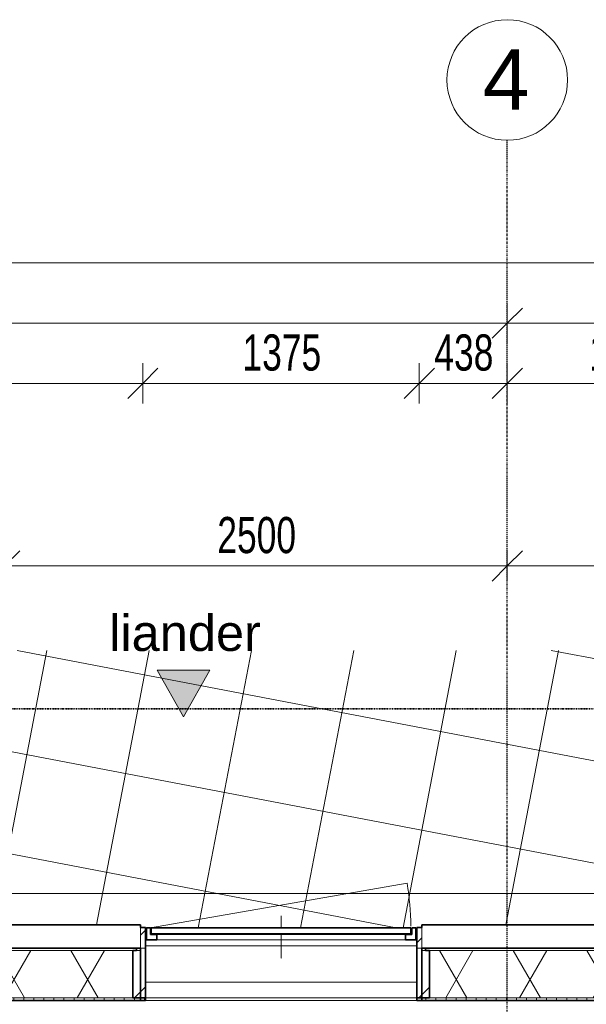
# Model space of a CAD drawing. Header units: millimetres. Extents: x -80560 to 110805, y -11020 to 52719.
# Tile 93 of 152: x 54070 to 56888, y 47820 to 52719. Entities that reach past the tile are written whole.
import ezdxf

# ---------------------------------------------------------------- set-up
doc = ezdxf.new("R2010")
doc.units = ezdxf.units.MM
for name, pattern in [('CENTER2', [20, 8, -4, 4, -4]), ('DASHDOT2', [8, 4, -2, 0, -2]), ('DASHED2-1', [3, 2, -1])]:
    doc.linetypes.add(name, pattern=pattern)
for name, color, linetype, lineweight in [('A-ANNO-DIMS', 211, 'Continuous', 9), ('A-ANNO-DIMS-100', 211, 'Continuous', 9), ('A-ANNO-NOTE', 131, 'Continuous', 18), ('A-ANNO-SYMB', 150, 'Continuous', 9), ('A-DETL-MBND', 5, 'Continuous', 18), ('A-FLOR', 192, 'Continuous', 18), ('A-FLOR-OVHD', 1, 'DASHED2-1', 18), ('A-FLOR-PATT', 8, 'Continuous', 18), ('A-GENM', 13, 'Continuous', 18), ('A-WALL', 113, 'Continuous', 35), ('A-WALL-PATT', 111, 'Continuous', 35), ('I-WALL', 2, 'Continuous', 18), ('S-GRID', 1, 'Continuous', 9), ('S-GRID-IDEN', 1, 'Continuous', 9)]:
    doc.layers.add(name, color=color, linetype=linetype, lineweight=lineweight)
doc.styles.add('Arial', font='arial.ttf', dxfattribs={"height": 180})
doc.styles.add('Arial_5', font='arial.ttf', dxfattribs={"height": 300})
doc.styles.add('Arial_6', font='arial.ttf', dxfattribs={"width": 0.7, "height": 180})
doc.dimstyles.new('n3o_1_8', dxfattribs={"dimscale": 304.8, "dimtxt": 183.646692, "dimasz": 0.492126, "dimexe": 0.246063, "dimexo": 0.0625, "dimgap": 0.032808, "dimtad": 1, "dimdec": 0, "dimdsep": 46, "dimtxsty": 'Arial_6', "dimblk1": 'OBLIQUE', "dimblk2": 'OBLIQUE', "dimsah": 1, "dimcen": 0.09, "dimdle": 0.246063, "dimazin": 0, "dimtfac": 1, "dimtdec": 4, "dimtix": 1, "dimtmove": 0, "dimatfit": 3, "dimfxl": 0.246063, "dimfxlon": 1, "dimtvp": 1, "dimtolj": 1, "dimtzin": 0, "dimarcsym": 2})
doc.dimstyles.new('n3o_1_8_0_decimalen', dxfattribs={"dimscale": 304.8, "dimtxt": 183.646692, "dimasz": 0.492126, "dimexe": 0.328084, "dimexo": 0.0625, "dimgap": 0.032808, "dimtad": 1, "dimdec": 0, "dimdsep": 46, "dimtxsty": 'Arial_6', "dimblk1": 'OBLIQUE', "dimblk2": 'OBLIQUE', "dimsah": 1, "dimcen": 0.09, "dimdle": 0.328084, "dimazin": 0, "dimtfac": 1, "dimtdec": 4, "dimtix": 1, "dimtmove": 0, "dimatfit": 3, "dimfxl": 0.328084, "dimfxlon": 1, "dimtvp": 1, "dimtolj": 1, "dimtzin": 0, "dimarcsym": 2})
doc.dimstyles.new('n3o_1_8_3', dxfattribs={"dimscale": 304.8, "dimtxt": 183.646692, "dimasz": 0.492126, "dimexe": 0.246063, "dimexo": 0.0625, "dimgap": 0.032808, "dimtad": 1, "dimdec": 0, "dimdsep": 46, "dimtxsty": 'Arial_6', "dimblk1": 'OBLIQUE', "dimblk2": 'OBLIQUE', "dimsah": 1, "dimcen": 0.09, "dimdle": 0.246063, "dimazin": 0, "dimtfac": 1, "dimtdec": 4, "dimtix": 1, "dimtmove": 0, "dimatfit": 3, "dimfxl": 0.246063, "dimfxlon": 1, "dimtvp": 1, "dimtolj": 1, "dimtzin": 0, "dimarcsym": 2})
pattern_1 = [(45, (0, 0), (-141.42136, 141.42136), [])]

# ---------------------------------------------------------------- blocks, each defined once
blk = doc.blocks.new('Leonardo College_EHA_1489_R18_CF_situatie_2020_rvt-1-DO_00 begane grond')
at = {"layer": 'A-FLOR-PATT', "lineweight": 9}
h = blk.add_hatch(dxfattribs=at)
h.set_pattern_fill('FP_25', color=43, style=0, pattern_type=2)
h.set_pattern_definition([(169.149, (24084.14, 38525.2), (-94.128, -491.06), []), (259.149, (24084.14, 38525.2), (491.06, -94.128), [])])
h.paths.add_polyline_path([(14151.7, 9821), (14151.7, 34634), (13184, 34634), (13184, 34771), (12951.7, 34771), (12951.7, 48157), (13184, 48157), (13184, 48216), (18550, 48216), (18550, 48157), (19450, 48157), (19450, 48216), (19700, 48216), (19700, 48157), (20600, 48157), (20600, 48216), (21650, 48216), (21650, 48157), (22550, 48157), (22550, 48216), (23000, 48216), (23000, 48157), (24100, 48157), (24100, 48216), (26625, 48216), (26625, 48202), (26650, 48201.5), (26650, 48157), (28000, 48157), (28000, 48202), (28025, 48202), (28025, 48216), (29775, 48216), (29775, 48202), (29800, 48201), (29800, 48157), (29805, 48157), (29805, 48201), (29825, 48201), (29825, 48166.5), (31125, 48166.5), (31125, 48201), (31145, 48201), (31145, 48157), (31150, 48157), (31150, 48202), (31175, 48202), (31175, 48216), (32800, 48216), (32800, 48157), (33630.7, 48157), (33630.7, 49580.6), (7590.2, 49580.6), (7590.2, 9821), (12289, 9821)], flags=0)
h.paths.add_polyline_path([(10632.4, 32055), (10632.4, 32075), (10622.4, 32075), (10622.4, 32055), (10282.4, 32055), (10282.4, 32075), (10272.4, 32075), (10272.4, 32055), (9932.4, 32055), (9932.4, 32075), (9922.4, 32075), (9922.4, 32055), (9582.4, 32055), (9582.4, 32075), (9572.4, 32075), (9572.4, 32055), (9232.4, 32055), (9232.4, 32075), (9222.4, 32075), (9222.4, 32055), (8882.4, 32055), (8882.4, 32075), (8877.4, 32075), (8877.4, 32655), (10977.4, 32655), (10977.4, 32075), (10972.4, 32075), (10972.4, 32055)], flags=0)
h.paths.add_polyline_path([(67959.7, 48157), (67959.7, 49580.6), (48811.5, 49580.6), (48807.2, 48216), (49300, 48216), (49300, 48157), (51100, 48157), (51100, 48216), (54550, 48216), (54550, 48157), (57250, 48157), (57250, 48216), (60400, 48216), (60400, 48157), (62200, 48157), (62200, 48216), (64450, 48216), (64450, 48157), (67499.3, 48157)], flags=0)
h.paths.add_polyline_path([(27719, 48165.9), (27719, 48210.9), (27991, 48210.9), (27991, 48165.9), (27853.6, 48165.9)], flags=0)
h.paths.add_polyline_path([(27266.3, 48165.9), (26659, 48165.9), (26659, 48210.9), (27711, 48210.9), (27711, 48165.9), (27559.9, 48165.9)], flags=0)
h.paths.add_polyline_path([(31120.2, 48171), (29829, 48171), (29829, 48201), (31120.2, 48201)], flags=0)
at = {"layer": 'A-FLOR', "color": 7}
for p, q in [((29800, 48157), (29805, 48157)), ((31145, 48157), (31150, 48157))]:
    blk.add_line(p, q, dxfattribs=at)
blk = doc.blocks.new('deur_inkoop - deur_trafo-33452358-DO_00 begane grond')
at = {"layer": 'A-GENM'}
for p, q in [((0, 93.3), (0, 93.3)), ((0, 91.6), (0, 91.6)), ((0, 91.3), (0, 70.5)), ((0, 70.5), (0, 91.3)), ((0, 90.8), (0, 70.9)), ((0, 70.9), (0, 90.8)), ((0, 89.3), (0, 72.2)), ((0, 72.2), (0, 89.3)), ((0, 86.9), (0, 87.3)), ((0, 87.1), (0, 87.3)), ((0, 86.9), (0, 87.1)), ((0, 77.8), (0, 77.1)), ((0, 77.1), (0, 75.3)), ((0, 76.1), (0, 76)), ((0, 72.5), (0, 76.1)), ((0, 72.9), (0, 76)), ((0, 76), (0, 72.9)), ((0, 75.7), (0, 76)), ((0, 74.3), (0, 75.3)), ((0, 75.2), (0, 74.7)), ((0, 74.3), (0, 73)), ((0, 74), (0, 70.9)), ((0, 67.4), (0, 74)), ((0, 73.4), (0, 72.7)), ((0, 16.9), (0, 73)), ((0, 72.3), (0, 73)), ((0, 72.9), (0, 72.2)), ((0, 72.6), (0, 72.9)), ((0, 71.3), (0, 70.8)), ((0, 70.9), (0, 64.3)), ((0, 69.2), (0, 69.9)), ((0, 69.6), (0, 68.8)), ((0, 64.3), (0, 67.4)), ((0, 60.1), (0, 66.4)), ((0, 56.4), (0, 60.1)), ((0, 56.4), (0, 3.5)), ((-618, 0), (618, 0)), ((0, 17), (0, 15.2)), ((0, 17), (0, 16.4)), ((0, 17), (0, 14.7)), ((0, 13), (0, 17)), ((0, 16.8), (0, 15.7)), ((0, 16.5), (0, 15.4)), ((0, 15.4), (0, 16.4)), ((0, 16.4), (0, 14.7)), ((0, 14.1), (0, 15.4)), ((0, 15.2), (0, 15)), ((0, 15), (0, 14.2)), ((0, 14.9), (0, 13.8)), ((0, 14.7), (0, -27)), ((0, 13.8), (0, 14.7)), ((0, 14.7), (0, 14.5)), ((0, 13.3), (0, 14.4)), ((0, 14.1), (0, 14.3)), ((0, 14.2), (0, 13.6)), ((0, 13), (0, 14.1)), ((0, 11.9), (0, 13.8)), ((0, 13.4), (0, 13.6)), ((0, 13.1), (0, 13)), ((0, -30), (0, 13.1)), ((0, 13), (0, 11.9)), ((0, 13), (0, -26)), ((0, -30), (0, 11.9)), ((0, 11.3), (0, 11.3)), ((0, 10), (0, 10)), ((0, 7.6), (0, 3.5)), ((0, 3.5), (0, 7.6)), ((0, 5.7), (0, 7.2)), ((0, 7.2), (0, 6.3)), ((0, 6.3), (0, 4)), ((0, 3.4), (0, 5.7)), ((0, 4.1), (0, 3.5)), ((0, 3.5), (0, 4.1)), ((0, 4), (0, 2.5)), ((0, 0.1), (0, 3.5)), ((0, 0.1), (0, 3.5)), ((0, 0.1), (0, 3.5)), ((0, 2.1), (0, 3.5)), ((0, 2.5), (0, 3.4)), ((0, 2), (0, 0)), ((0, 0), (0, 2)), ((0, 2), (0, -26)), ((0, -26), (0, 2)), ((0, -1.5), (0, 0.1)), ((618, -25.5), (-618, -25.5)), ((0, 0), (0, -4)), ((0, -4), (0, 0)), ((0, -27.8), (0, -1.5)), ((0, -2), (0, -4)), ((0, -4), (0, -2)), ((0, -26), (0, -2)), ((0, -26), (0, -2)), ((0, -4), (0, -2)), ((0, -2.2), (0, -22.4)), ((0, -3.8), (0, -2.3)), ((0, -3.5), (0, -7.3)), ((0, -8), (0, -4)), ((0, -6), (0, -4)), ((0, -26), (0, -4)), ((0, -26), (0, -4)), ((0, -4), (0, -26)), ((0, -4), (0, -26)), ((0, -5.5), (0, -4)), ((0, -5.9), (0, -5.5)), ((0, -20.7), (0, -5.5)), ((0, -5.9), (0, -7.3)), ((0, -8), (0, -6)), ((0, -7.3), (0, -7.6)), ((0, -8), (0, -26)), ((0, -26), (0, -8)), ((0, -8), (0, -26)), ((0, -8), (0, -26)), ((0, -8), (0, -25.2)), ((0, -25.2), (0, -8)), ((0, -8.5), (0, -8.5)), ((0, -8.7), (0, -16.6)), ((0, -11.8), (0, -13.5)), ((0, -22.4), (0, -23)), ((0, -23), (0, -22.4)), ((0, -22.4), (0, -23)), ((0, -23), (0, -22.4)), ((0, -24.5), (0, -22.7)), ((0, -23.8), (0, -23)), ((0, -26.4), (0, -23)), ((0, -26.4), (0, -23)), ((0, -23), (0, -26.4)), ((0, -26.4), (0, -23)), ((0, -23), (0, -26.4)), ((0, -26.4), (0, -23)), ((0, -26.4), (0, -23)), ((0, -26.4), (0, -23)), ((0, -24), (0, -23.8)), ((0, -24), (0, -24.3)), ((0, -24.6), (0, -24.3)), ((0, -24.4), (0, -25)), ((0, -25), (0, -24.4)), ((0, -25), (0, -24.5)), ((0, -24.6), (0, -24.5)), ((0, -25.2), (0, -24.6)), ((0, -25.5), (0, -25)), ((0, -25), (0, -26.2)), ((0, -28.4), (0, -25)), ((0, -28.4), (0, -25)), ((0, -25), (0, -28.4)), ((0, -28.4), (0, -25)), ((0, -25.5), (0, -25.2)), ((0, -25.5), (0, -25.7)), ((0, -25.7), (0, -25.5)), ((0, -25.7), (0, -27.2)), ((0, -27.2), (0, -25.7)), ((0, -26), (0, -28)), ((0, -26), (0, -28)), ((0, -28), (0, -26)), ((0, -30), (0, -26)), ((0, -26), (0, -30)), ((0, -26), (0, -30)), ((0, -28), (0, -26)), ((0, -26), (0, -28)), ((0, -26), (0, -28)), ((0, -26), (0, -30)), ((0, -30), (0, -26)), ((0, -26), (0, -30)), ((0, -26), (0, -28)), ((0, -26), (0, -30)), ((0, -26.2), (0, -26.3)), ((0, -26.3), (0, -26.2)), ((0, -26.3), (0, -26.4)), ((0, -26.8), (0, -26.4)), ((0, -26.4), (0, -26.7)), ((0, -26.4), (0, -28)), ((0, -28), (0, -26.4)), ((0, -26.4), (0, -28)), ((0, -28), (0, -26.4)), ((0, -26.8), (0, -26.7)), ((0, -26.7), (0, -26.8)), ((0, -26.7), (0, -28.3)), ((0, -28), (0, -26.8)), ((0, -28.3), (0, -26.8)), ((0, -28), (0, -26.9)), ((0, -26.9), (0, -28)), ((0, -28), (0, -26.9)), ((0, -26.9), (0, -28)), ((0, -28), (0, -26.9)), ((0, -26.9), (0, -28)), ((0, -28), (0, -26.9)), ((0, -26.9), (0, -28)), ((0, -28), (0, -26.9)), ((0, -26.9), (0, -28)), ((0, -27.2), (0, -27.6)), ((0, -27.6), (0, -27.2)), ((0, -29.5), (0, -27.6)), ((0, -27.6), (0, -29.5)), ((0, -30), (0, -27.7)), ((0, -28), (0, -30)), ((0, -30), (0, -28)), ((0, -30), (0, -28)), ((0, -30), (0, -28)), ((0, -28), (0, -30)), ((0, -30), (0, -28.2)), ((0, -28.4), (0, -30)), ((0, -30), (0, -28.4)), ((650, -60), (-626.3, -282.2)), ((0, -60), (0, -95.5)), ((0, -95.5), (0, -60)), ((0, -95.5), (0, -60)), ((0, -75), (0, -60)), ((0, -66.7), (0, -60)), ((0, -65.8), (0, -60)), ((0, -67.2), (0, -66.7)), ((0, -67.2), (0, -66.7)), ((0, -67.2), (0, -66.7)), ((0, -67.2), (0, -66.7)), ((0, -67.2), (0, -66.7)), ((0, -67.2), (0, -73)), ((0, -73.4), (0, -73)), ((0, -73), (0, -75)), ((0, -73), (0, -73)), ((0, -75), (0, -73)), ((0, -73), (0, -75)), ((0, -76.5), (0, -75)), ((0, -75), (0, -76.5)), ((0, -76.8), (0, -76.5)), ((0, -76.5), (0, -76.8)), ((0, -104.6), (0, -95.5)), ((0, -118.1), (0, -95.5)), ((0, -118.6), (0, -95.5))]:
    blk.add_line(p, q, dxfattribs=at)
at = {"layer": 'A-GENM', "lineweight": 35}
for p, q in [((-670, 0), (-670, -60)), ((-618, 0), (-670, 0)), ((-618, -25.5), (-618, 0)), ((670, 0), (618, 0)), ((618, 0), (618, -25.5)), ((670, -60), (670, 0)), ((-650, -60), (-650, -25.5)), ((-650, -25.5), (-618, -25.5)), ((646, -30), (-645.2, -30)), ((-645.2, -30), (-645.2, -60)), ((618, -25.5), (650, -25.5)), ((646, -60), (646, -30)), ((650, -25.5), (650, -60)), ((-670, -60), (-650, -60)), ((-645.2, -60), (646, -60)), ((650, -60), (670, -60))]:
    blk.add_line(p, q, dxfattribs=at)
at = {"layer": 'A-GENM'}
blk.add_arc((566.3, -70.8), 1211.2, 179.8668, 190.0507, dxfattribs=at)
for points in [[(0, 14.7), (0, 14.6), (0, 14.6), (0, 14.5)], [(0, 14.6), (0, 14.6), (0, 14.7), (0, 14.7)], [(0, 14.5), (0, 14.4), (0, 14.3), (0, 14.2)], [(0, 13.1), (0, 13.2), (0, 13.3), (0, 13.4)]]:
    blk.add_open_spline(points, degree=3, dxfattribs=at)
for points, knots in [([(0, 3.5), (0, 3.8), (0, 4.1), (0, 3.8), (0, 3.5)], [0, 0, 0, 0, 0.5, 1, 1, 1, 1]), ([(0, 3.5), (0, 3.8), (0, 4.2), (0, 3.8), (0, 3.5)], [0, 0, 0, 0, 0.5, 1, 1, 1, 1]), ([(0, 3.5), (0, 3.8), (0, 4.2), (0, 3.8), (0, 3.5)], [0, 0, 0, 0, 0.5, 1, 1, 1, 1]), ([(0, -15), (0, -13.8), (0, -11.6), (0, -9.7), (0, -8.7), (0, -8.5), (0, -8.5)], [0, 0, 0, 0, 0.269002, 0.519774, 0.761494, 1, 1, 1, 1]), ([(0, -8.5), (0, -8.5), (0, -8.7), (0, -9.7), (0, -11.6), (0, -13.8), (0, -15)], [0, 0, 0, 0, 0.238512, 0.480232, 0.731, 1, 1, 1, 1]), ([(0, -21.5), (0, -21.5), (0, -21.3), (0, -20.3), (0, -18.4), (0, -16.2), (0, -15)], [0, 0, 0, 0, 0.238512, 0.480232, 0.731, 1, 1, 1, 1]), ([(0, -15), (0, -16.2), (0, -18.4), (0, -20.3), (0, -21.3), (0, -21.5), (0, -21.5)], [0, 0, 0, 0, 0.269002, 0.519774, 0.761494, 1, 1, 1, 1]), ([(0, -23), (0, -22.9), (0, -22.6), (0, -22.5), (0, -22.6), (0, -22.9), (0, -23)], [0, 0, 0, 0, 0.250048, 0.5, 0.749952, 1, 1, 1, 1]), ([(0, -23), (0, -22.9), (0, -22.6), (0, -22.5), (0, -22.6), (0, -22.9), (0, -23)], [0, 0, 0, 0, 0.257461, 0.5, 0.742539, 1, 1, 1, 1]), ([(0, -23), (0, -22.9), (0, -22.6), (0, -22.5), (0, -22.6), (0, -22.9), (0, -23)], [0, 0, 0, 0, 0.257461, 0.5, 0.742539, 1, 1, 1, 1]), ([(0, -23), (0, -22.9), (0, -22.6), (0, -22.5), (0, -22.6), (0, -22.9), (0, -23)], [0, 0, 0, 0, 0.250048, 0.5, 0.749952, 1, 1, 1, 1]), ([(0, -23), (0, -22.9), (0, -22.6), (0, -22.5), (0, -22.6), (0, -22.9), (0, -23)], [0, 0, 0, 0, 0.257461, 0.5, 0.742539, 1, 1, 1, 1]), ([(0, -23), (0, -22.9), (0, -22.6), (0, -22.5), (0, -22.6), (0, -22.9), (0, -23)], [0, 0, 0, 0, 0.257461, 0.5, 0.742539, 1, 1, 1, 1]), ([(0, -25), (0, -24.9), (0, -24.6), (0, -24.5), (0, -24.6), (0, -24.9), (0, -25)], [0, 0, 0, 0, 0.250048, 0.5, 0.749952, 1, 1, 1, 1]), ([(0, -25), (0, -24.9), (0, -24.6), (0, -24.5), (0, -24.6), (0, -24.9), (0, -25)], [0, 0, 0, 0, 0.257461, 0.5, 0.742539, 1, 1, 1, 1]), ([(0, -25), (0, -24.9), (0, -24.6), (0, -24.5), (0, -24.6), (0, -24.9), (0, -25)], [0, 0, 0, 0, 0.257461, 0.5, 0.742539, 1, 1, 1, 1])]:
    blk.add_open_spline(points, degree=3, knots=knots, dxfattribs=at)
blk = doc.blocks.new('31_n3o_spouwlat met sponning - 25x350_38x235-V242-DO_00 begane grond')
at = {"layer": 'A-GENM'}
h = blk.add_hatch(dxfattribs=at)
h.set_pattern_fill('FP_81', color=256, style=0, pattern_type=2)
h.set_pattern_definition(pattern_1)
h.paths.add_polyline_path([(29737, 47852), (29800, 47852), (29800, 48202), (29775, 48202), (29775, 48087), (29737, 48087)], flags=0)
for p, q in [((29800, 48202), (29775, 48202)), ((29775, 48202), (29775, 48087)), ((29800, 47852), (29800, 48202)), ((29775, 48087), (29737, 48087)), ((29737, 48087), (29737, 47852)), ((29737, 47852), (29800, 47852))]:
    blk.add_line(p, q, dxfattribs=at)
blk = doc.blocks.new('31_n3o_spouwlat met sponning - 25x350_38x235-V243-DO_00 begane grond')
at = {"layer": 'A-GENM'}
h = blk.add_hatch(dxfattribs=at)
h.set_pattern_fill('FP_81', color=256, style=0, pattern_type=2)
h.set_pattern_definition(pattern_1)
h.paths.add_polyline_path([(31150, 47852), (31213, 47852), (31213, 48087), (31175, 48087), (31175, 48202), (31150, 48202), (31150, 47914.3)], flags=0)
for p, q in [((31175, 48202), (31150, 48202)), ((31150, 48202), (31150, 47852)), ((31175, 48087), (31175, 48202)), ((31213, 48087), (31175, 48087)), ((31213, 47852), (31213, 48087)), ((31150, 47852), (31213, 47852))]:
    blk.add_line(p, q, dxfattribs=at)
blk = doc.blocks.new('Grid - r_3_0mm-316018-DO_00 begane grond')
at = {"layer": 'S-GRID-IDEN'}
blk.add_circle((0, 0), 3, dxfattribs=at)
blk = doc.blocks.new('DIMBLOCK9-DO_00 begane grond')
at = {"layer": 'A-ANNO-DIMS-100'}
for p, q in [((51094.8, 51309.5), (51094.8, 51109.5)), ((51094.8, 51209.5), (51094.8, 51309.5)), ((56494.8, 51309.5), (56494.8, 51109.5)), ((56494.8, 51209.5), (56494.8, 51309.5)), ((51094.8, 51209.5), (51169.8, 51284.5)), ((56494.8, 51209.5), (56569.8, 51284.5)), ((51094.8, 51209.5), (51019.8, 51134.5)), ((51094.8, 51209.5), (56494.8, 51209.5)), ((56494.8, 51209.5), (56419.8, 51134.5))]:
    blk.add_line(p, q, dxfattribs=at)
at = {"layer": 'A-ANNO-DIMS-100', "color": 0, "insert": (53602.7, 51453.2), "char_height": 180, "width": 461.094, "attachment_point": 1, "line_spacing_factor": 0.941778, "style": 'Arial_6'}
blk.add_mtext('5400', dxfattribs=at)
blk = doc.blocks.new('_Oblique')
at = {"color": 0, "linetype": 'ByBlock', "lineweight": -2}
blk.add_line((-0.5, -0.5), (0.5, 0.5), dxfattribs=at)
blk = doc.blocks.new('DIMBLOCK10-DO_00 begane grond')
at = {"layer": 'A-ANNO-DIMS-100'}
for p, q in [((56494.8, 51309.5), (56494.8, 51109.5)), ((56494.8, 51209.5), (56494.8, 51309.5)), ((61894.8, 51309.5), (61894.8, 51109.5)), ((61894.8, 51209.5), (61894.8, 51309.5)), ((56494.8, 51209.5), (56569.8, 51284.5)), ((61894.8, 51209.5), (61969.8, 51284.5)), ((56494.8, 51209.5), (56419.8, 51134.5)), ((56494.8, 51209.5), (61894.8, 51209.5)), ((61894.8, 51209.5), (61819.8, 51134.5))]:
    blk.add_line(p, q, dxfattribs=at)
at = {"layer": 'A-ANNO-DIMS-100', "color": 0, "insert": (59002.7, 51453.2), "char_height": 180, "width": 461.094, "attachment_point": 1, "line_spacing_factor": 0.941778, "style": 'Arial_6'}
blk.add_mtext('5400', dxfattribs=at)
blk = doc.blocks.new('00_n3o_sym_entreepijltje - liander_1_8mm-33361184-DO_00 begane grond')
at = {"layer": 'A-ANNO-NOTE', "lineweight": 9}
blk.add_hatch(color=256, dxfattribs=at).paths.add_polyline_path([(-1.319, -2.322), (0, 0), (1.311, -2.322)], flags=0)
at = {"layer": 'A-ANNO-NOTE'}
for p, q in [((0, 0), (-1.319, -2.322)), ((1.311, -2.322), (0, 0)), ((-1.319, -2.322), (1.311, -2.322))]:
    blk.add_line(p, q, dxfattribs=at)
blk = doc.blocks.new('DIMBLOCK59-DO_00 begane grond')
at = {"layer": 'A-ANNO-DIMS-100'}
for p, q in [((37923.8, 51509.5), (37998.8, 51584.5)), ((37923.8, 51434.5), (37923.8, 51584.5)), ((104065.3, 51509.5), (104140.3, 51584.5)), ((104065.3, 51434.5), (104065.3, 51584.5)), ((37848.8, 51509.5), (104140.3, 51509.5)), ((37923.8, 51509.5), (37848.8, 51434.5)), ((37923.8, 51509.5), (37923.8, 51434.5)), ((104065.3, 51509.5), (103990.3, 51434.5)), ((104065.3, 51509.5), (104065.3, 51434.5))]:
    blk.add_line(p, q, dxfattribs=at)
at = {"layer": 'A-ANNO-DIMS-100', "color": 0, "insert": (70754.4, 51753.2), "char_height": 180, "width": 576.368, "attachment_point": 1, "line_spacing_factor": 0.941778, "style": 'Arial_6'}
blk.add_mtext('66142', dxfattribs=at)
blk = doc.blocks.new('DIMBLOCK475-DO_00 begane grond')
at = {"layer": 'A-ANNO-DIMS-100'}
for p, q in [((52907.3, 50809.5), (52907.3, 51009.5)), ((54682.3, 50809.5), (54682.3, 51009.5)), ((52907.3, 50909.5), (52982.3, 50984.5)), ((54682.3, 50909.5), (54757.3, 50984.5)), ((52907.3, 50909.5), (52832.3, 50834.5)), ((52907.3, 50909.5), (54682.3, 50909.5)), ((52907.3, 50909.5), (52907.3, 50809.5)), ((54682.3, 50909.5), (54607.3, 50834.5)), ((54682.3, 50909.5), (54682.3, 50809.5))]:
    blk.add_line(p, q, dxfattribs=at)
at = {"layer": 'A-ANNO-DIMS-100', "color": 0, "insert": (53602.7, 51153.2), "char_height": 180, "width": 461.094, "attachment_point": 1, "line_spacing_factor": 0.941778, "style": 'Arial_6'}
blk.add_mtext('1775', dxfattribs=at)
blk = doc.blocks.new('DIMBLOCK476-DO_00 begane grond')
at = {"layer": 'A-ANNO-DIMS-100'}
for p, q in [((54682.3, 50809.5), (54682.3, 51009.5)), ((56057.3, 50809.5), (56057.3, 51009.5)), ((54682.3, 50909.5), (54757.3, 50984.5)), ((56057.3, 50909.5), (56132.3, 50984.5)), ((54682.3, 50909.5), (54607.3, 50834.5)), ((54682.3, 50909.5), (56057.3, 50909.5)), ((54682.3, 50909.5), (54682.3, 50809.5)), ((56057.3, 50909.5), (55982.3, 50834.5)), ((56057.3, 50909.5), (56057.3, 50809.5))]:
    blk.add_line(p, q, dxfattribs=at)
at = {"layer": 'A-ANNO-DIMS-100', "color": 0, "insert": (55177.7, 51153.2), "char_height": 180, "width": 461.094, "attachment_point": 1, "line_spacing_factor": 0.941778, "style": 'Arial_6'}
blk.add_mtext('1375', dxfattribs=at)
blk = doc.blocks.new('DIMBLOCK477-DO_00 begane grond')
at = {"layer": 'A-ANNO-DIMS-100'}
for p, q in [((56057.3, 50809.5), (56057.3, 51009.5)), ((56494.8, 51009.5), (56494.8, 50809.5)), ((56494.8, 50909.5), (56494.8, 51009.5)), ((56057.3, 50909.5), (56132.3, 50984.5)), ((56494.8, 50909.5), (56569.8, 50984.5)), ((56057.3, 50909.5), (55982.3, 50834.5)), ((56057.3, 50909.5), (56494.8, 50909.5)), ((56057.3, 50909.5), (56057.3, 50809.5)), ((56494.8, 50909.5), (56419.8, 50834.5))]:
    blk.add_line(p, q, dxfattribs=at)
at = {"layer": 'A-ANNO-DIMS-100', "color": 0, "insert": (56132, 51153.2), "char_height": 180, "width": 345.821, "attachment_point": 1, "line_spacing_factor": 0.941778, "style": 'Arial_6'}
blk.add_mtext('438', dxfattribs=at)
blk = doc.blocks.new('DIMBLOCK478-DO_00 begane grond')
at = {"layer": 'A-ANNO-DIMS-100'}
for p, q in [((56494.8, 51009.5), (56494.8, 50809.5)), ((56494.8, 50909.5), (56494.8, 51009.5)), ((57694.8, 50809.5), (57694.8, 51009.5)), ((56494.8, 50909.5), (56569.8, 50984.5)), ((57694.8, 50909.5), (57769.8, 50984.5)), ((56494.8, 50909.5), (56419.8, 50834.5)), ((56494.8, 50909.5), (57694.8, 50909.5)), ((57694.8, 50909.5), (57619.8, 50834.5)), ((57694.8, 50909.5), (57694.8, 50809.5))]:
    blk.add_line(p, q, dxfattribs=at)
at = {"layer": 'A-ANNO-DIMS-100', "color": 0, "insert": (56902.7, 51153.2), "char_height": 180, "width": 461.094, "attachment_point": 1, "line_spacing_factor": 0.941778, "style": 'Arial_6'}
blk.add_mtext('1200', dxfattribs=at)
blk = doc.blocks.new('DIMBLOCK646-DO_00 begane grond')
at = {"layer": 'A-ANNO-DIMS-100'}
for p, q in [((53994.8, 50001), (54069.8, 50076)), ((53994.8, 49926), (53994.8, 50076)), ((56494.8, 50001), (56569.8, 50076)), ((56494.8, 50076), (56494.8, 49926)), ((56494.8, 50001), (56494.8, 50076)), ((53994.8, 50001), (53919.8, 49926)), ((53994.8, 50001), (56494.8, 50001)), ((53994.8, 50001), (53994.8, 49926)), ((56494.8, 50001), (56419.8, 49926))]:
    blk.add_line(p, q, dxfattribs=at)
at = {"layer": 'A-ANNO-DIMS-100', "color": 0, "insert": (55052.7, 50244.7), "char_height": 180, "width": 461.094, "attachment_point": 1, "line_spacing_factor": 0.941778, "style": 'Arial_6'}
blk.add_mtext('2500', dxfattribs=at)
blk = doc.blocks.new('DIMBLOCK647-DO_00 begane grond')
at = {"layer": 'A-ANNO-DIMS-100'}
for p, q in [((56494.8, 50001), (56569.8, 50076)), ((56494.8, 50076), (56494.8, 49926)), ((56494.8, 50001), (56494.8, 50076)), ((61894.8, 50001), (61969.8, 50076)), ((61894.8, 50076), (61894.8, 49926)), ((61894.8, 50001), (61894.8, 50076)), ((56494.8, 50001), (56419.8, 49926)), ((56494.8, 50001), (61894.8, 50001)), ((61894.8, 50001), (61819.8, 49926))]:
    blk.add_line(p, q, dxfattribs=at)
at = {"layer": 'A-ANNO-DIMS-100', "color": 0, "insert": (59002.7, 50244.7), "char_height": 180, "width": 461.094, "attachment_point": 1, "line_spacing_factor": 0.941778, "style": 'Arial_6'}
blk.add_mtext('5400', dxfattribs=at)

msp = doc.modelspace()

# ---------------------------------------------------------------- hatches: boundary and pattern name
at = {"layer": 'A-WALL-PATT', "lineweight": 18}
h = msp.add_hatch(dxfattribs=at)
h.set_pattern_fill('FP_83', color=256, style=0, pattern_type=2)
h.set_pattern_definition([(180, (55190.07, 48099), (1e-13, -50), [])])
h.paths.add_polyline_path([(72184.3, 48087), (72184.3, 48099), (71767.8, 48099), (71767.8, 48087), (71837.1, 48087)], flags=0)
h.paths.add_polyline_path([(70021.8, 48087), (70021.8, 48099), (60367.8, 48099), (60367.8, 48087), (69983.8, 48087)], flags=0)
h.paths.add_polyline_path([(58915.5, 48087), (59521.8, 48087), (59521.8, 48099), (58767.8, 48099), (58767.8, 48087), (58805.8, 48087)], flags=0)
h.paths.add_polyline_path([(56107.8, 48087), (57721.8, 48087), (57721.8, 48099), (56088.8, 48099), (56088.8, 48087)], flags=0)
h.paths.add_polyline_path([(53042.1, 48087), (54650.8, 48087), (54650.8, 48099), (52938.8, 48099), (52938.8, 48087), (52957.8, 48087)], flags=0)
h.paths.add_polyline_path([(49005.8, 48087), (51500.8, 48087), (51500.8, 48099), (48967.8, 48099), (48967.8, 48087)], flags=0)
h.paths.add_polyline_path([(47883.8, 48087), (47921.8, 48087), (47921.8, 48099), (47417.8, 48099), (47417.8, 48087), (47756, 48087)], flags=0)
h.paths.add_polyline_path([(46571.8, 48087), (46571.8, 48099), (45467.8, 48099), (45467.8, 48087), (46533.8, 48087)], flags=0)
h.paths.add_polyline_path([(44621.8, 48087), (44621.8, 48099), (44317.8, 48099), (44317.8, 48087), (44583.8, 48087)], flags=0)
h.paths.add_polyline_path([(43471.8, 48087), (43471.8, 48099), (38195.8, 48099), (38195.8, 48087), (43433.8, 48087)], flags=0)
h = msp.add_hatch(dxfattribs=at)
h.set_pattern_fill('FP_2', color=256, style=0, pattern_type=2)
h.set_pattern_definition([(60, (24894.82, 0), (-274.963, 158.75), []), (120, (24894.82, 0), (-274.963, -158.75), [])])
h.paths.add_polyline_path([(72184.3, 47852), (72184.3, 48087), (71805.8, 48087), (71805.8, 47852), (71837.1, 47852)], flags=0)
h.paths.add_polyline_path([(69983.8, 47852), (69983.8, 48087), (60405.8, 48087), (60405.8, 47852), (69487.7, 47852)], flags=0)
h.paths.add_polyline_path([(59483.8, 47852), (59483.8, 48087), (58805.8, 48087), (58805.8, 47852), (59209.2, 47852)], flags=0)
h.paths.add_polyline_path([(57683.8, 47852), (57683.8, 48087), (56107.8, 48087), (56107.8, 47852), (57447.2, 47852)], flags=0)
h.paths.add_polyline_path([(54631.8, 47852), (54631.8, 48087), (52957.8, 48087), (52957.8, 47852), (53629.4, 47852)], flags=0)
h.paths.add_polyline_path([(51481.8, 47852), (51481.8, 48087), (49005.8, 48087), (49005.8, 47852), (51280.1, 47852)], flags=0)
h.paths.add_polyline_path([(47883.8, 47852), (47883.8, 48087), (47455.8, 48087), (47455.8, 47852), (47756, 47852)], flags=0)
h.paths.add_polyline_path([(46533.8, 47852), (46533.8, 48087), (45505.8, 48087), (45505.8, 47852), (45994, 47852)], flags=0)
h.paths.add_polyline_path([(44583.8, 47852), (44583.8, 48087), (44355.8, 48087), (44355.8, 47852), (44532.3, 47852)], flags=0)
h.paths.add_polyline_path([(43433.8, 47852), (43433.8, 48087), (38207.8, 48087), (38207.8, 47852), (43057.3, 47852)], flags=0)
h = msp.add_hatch(dxfattribs=at)
h.set_pattern_fill('FP_258', color=256, style=0, pattern_type=2)
h.set_pattern_definition([(90, (54694.82, 48020.75), (-50, 3e-15), [])])
h.paths.add_polyline_path([(54694.8, 47839.5), (54694.8, 48099), (54669.8, 48099), (54669.8, 47839.5)], flags=0)
h = msp.add_hatch(dxfattribs=at)
h.set_pattern_fill('FP_257', color=256, style=0, pattern_type=2)
h.set_pattern_definition([(90, (56069.82, 48020.75), (-50, 3e-15), [])])
h.paths.add_polyline_path([(56069.8, 47839.5), (56069.8, 48099), (56044.8, 48099), (56044.8, 47839.5)], flags=0)
h = msp.add_hatch(dxfattribs=at)
h.set_pattern_fill('FP_84', color=256, angle=-270, style=0, pattern_type=2)
h.set_pattern_definition([(270, (55190.07, 48099), (50, 2e-13), [])])
h.paths.add_polyline_path([(72184.3, 47839.5), (72184.3, 47852), (71767.8, 47852), (71767.8, 47839.5), (71837.1, 47839.5)], flags=0)
h.paths.add_polyline_path([(70021.8, 47839.5), (70021.8, 47852), (60367.8, 47852), (60367.8, 47839.5), (69644.8, 47839.5)], flags=0)
h.paths.add_polyline_path([(58915.5, 47839.5), (59521.8, 47839.5), (59521.8, 47852), (58767.8, 47852), (58767.8, 47839.5)], flags=0)
h.paths.add_polyline_path([(57153.5, 47839.5), (57721.8, 47839.5), (57721.8, 47852), (56044.8, 47852), (56044.8, 47839.5), (56859.8, 47839.5)], flags=0)
h.paths.add_polyline_path([(54694.8, 47839.5), (54694.8, 47852), (52894.8, 47852), (52894.8, 47839.5), (53629.4, 47839.5)], flags=0)
h.paths.add_polyline_path([(51280.1, 47839.5), (51544.8, 47839.5), (51544.8, 47852), (48967.8, 47852), (48967.8, 47839.5), (50105.4, 47839.5)], flags=0)
h.paths.add_polyline_path([(47756, 47839.5), (47921.8, 47839.5), (47921.8, 47852), (47417.8, 47852), (47417.8, 47839.5)], flags=0)
h.paths.add_polyline_path([(46571.8, 47839.5), (46571.8, 47852), (45467.8, 47852), (45467.8, 47839.5), (45994, 47839.5)], flags=0)
h.paths.add_polyline_path([(44544.8, 47839.5), (44621.8, 47839.5), (44621.8, 47852), (44532.3, 47852), (44532.3, 47839.5)], flags=0)
h.paths.add_polyline_path([(43471.8, 47839.5), (43471.8, 47852), (38442.8, 47852), (38442.8, 47839.5), (43057.3, 47839.5)], flags=0)
h.paths.add_polyline_path([(44317.8, 47839.5), (44457.3, 47839.5), (44457.3, 47852), (44317.8, 47852)], flags=0)

# ---------------------------------------------------------------- linework, layer by layer
at = {"layer": 'A-ANNO-SYMB', "linetype": 'DASHDOT2', "lineweight": 35}
msp.add_line((57383.7, 49289.7), (48034.6, 49289.7), dxfattribs=at)
at = {"layer": 'A-DETL-MBND'}
for p, q in [((54694.8, 48110), (56044.8, 48110)), ((56044.8, 47930), (54694.8, 47930))]:
    msp.add_line(p, q, dxfattribs=at)
at = {"layer": 'A-FLOR-OVHD'}
msp.add_line((37923.8, 48371), (104065.3, 48371), dxfattribs=at)
at = {"layer": 'A-WALL'}
for p, q in [((54669.8, 48216), (52919.8, 48216)), ((54669.8, 48202), (54669.8, 48216)), ((57694.8, 48216), (56069.8, 48216)), ((56069.8, 48216), (56069.8, 48202)), ((52919.8, 48099), (54669.8, 48099)), ((54631.8, 47852), (54631.8, 48087)), ((54631.8, 48087), (54650.8, 48087)), ((54650.8, 48087), (54650.8, 48099)), ((56069.8, 48099), (57721.8, 48099)), ((56088.8, 48099), (56088.8, 48087)), ((56088.8, 48087), (56107.8, 48087)), ((56107.8, 48087), (56107.8, 47852)), ((52919.8, 47839.5), (54669.8, 47839.5)), ((54694.8, 47852), (54631.8, 47852)), ((56107.8, 47852), (56044.8, 47852)), ((56069.8, 47839.5), (57721.8, 47839.5))]:
    msp.add_line(p, q, dxfattribs=at)
at = {"layer": 'A-WALL', "lineweight": 18}
for p, q in [((54631.8, 48087), (52957.8, 48087)), ((54694.8, 48099), (54669.8, 48099)), ((56069.8, 48099), (56044.8, 48099)), ((57683.8, 48087), (56107.8, 48087)), ((54631.8, 47852), (52957.8, 47852)), ((56044.8, 47852), (54694.8, 47852)), ((56044.8, 47839.5), (54694.8, 47839.5)), ((57683.8, 47852), (56107.8, 47852))]:
    msp.add_line(p, q, dxfattribs=at)
at = {"layer": 'I-WALL', "lineweight": 35}
for p, q in [((54694.8, 48202), (54669.8, 48202)), ((54694.8, 47839.5), (54694.8, 48202)), ((56044.8, 48202), (56044.8, 47839.5)), ((56069.8, 48202), (56044.8, 48202)), ((54669.8, 48099), (54669.8, 47839.5)), ((56069.8, 47839.5), (56069.8, 48099)), ((54669.8, 47839.5), (54694.8, 47839.5)), ((56044.8, 47839.5), (56069.8, 47839.5))]:
    msp.add_line(p, q, dxfattribs=at)
at = {"layer": 'S-GRID', "linetype": 'CENTER2', "lineweight": 25}
msp.add_line((56494.8, 4383.3), (56494.8, 52119.1), dxfattribs=at)

# ---------------------------------------------------------------- block references
at = {"color": 250, "lineweight": 5}
msp.add_blockref('Leonardo College_EHA_1489_R18_CF_situatie_2020_rvt-1-DO_00 begane grond', (24894.8, 0), dxfattribs=at)
at = {"layer": 'A-ANNO-NOTE', "xscale": 100, "yscale": 100, "zscale": 100, "rotation": 180}
msp.add_blockref('00_n3o_sym_entreepijltje - liander_1_8mm-33361184-DO_00 begane grond', (54884.1, 49249.8), dxfattribs=at)
at = {"layer": 'A-GENM', "rotation": 180}
msp.add_blockref('deur_inkoop - deur_trafo-33452358-DO_00 begane grond', (55369.8, 48141), dxfattribs=at)
at = {"layer": 'A-GENM'}
for name in ['31_n3o_spouwlat met sponning - 25x350_38x235-V242-DO_00 begane grond', '31_n3o_spouwlat met sponning - 25x350_38x235-V243-DO_00 begane grond']:
    msp.add_blockref(name, (24894.8, 0), dxfattribs=at)
at = {"layer": 'S-GRID-IDEN', "xscale": 99.99999999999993, "yscale": 99.99999999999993, "zscale": 99.99999999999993}
msp.add_blockref('Grid - r_3_0mm-316018-DO_00 begane grond', (56494.8, 52419.1), dxfattribs=at)

# ---------------------------------------------------------------- texts
at = {"layer": 'A-ANNO-NOTE', "lineweight": 9, "insert": (54514.7, 49758), "char_height": 180, "width": 865.822, "attachment_point": 1, "style": 'Arial'}
msp.add_mtext('liander', dxfattribs=at)
at = {"layer": 'S-GRID-IDEN', "insert": (56372.2, 52570.9), "char_height": 300, "width": 288.607, "attachment_point": 1, "style": 'Arial_5'}
msp.add_mtext('4', dxfattribs=at)

# ---------------------------------------------------------------- dimensions: what is measured, and where the dimension line sits
at = {"layer": 'A-ANNO-DIMS'}
for base, p1, p2, dimstyle, override, picture, middle in [((104065.3189632, 51509.5083094), (37923.8189632, 51434.5083094), (104065.3189632, 51434.5083094), 'n3o_1_8', {"dimpost": '<>', "dimfxl": 66141.5}, 'DIMBLOCK59-DO_00 begane grond', (70994.5689632, 51611.4114478)), ((56494.8, 51209.5), (51094.8, 51309.5), (56494.8, 51309.5), 'n3o_1_8_0_decimalen', {"dimpost": '<>', "dimfxl": 5400}, 'DIMBLOCK9-DO_00 begane grond', (53794.8, 51311.4)), ((61894.8, 51209.5), (56494.8, 51309.5), (61894.8, 51309.5), 'n3o_1_8_0_decimalen', {"dimpost": '<>', "dimfxl": 5400}, 'DIMBLOCK10-DO_00 begane grond', (59194.8, 51311.4)), ((54682.3, 50909.5), (52907.3, 50809.5), (54682.3, 50809.5), 'n3o_1_8_0_decimalen', {"dimpost": '<>', "dimfxl": 1775}, 'DIMBLOCK475-DO_00 begane grond', (53794.8, 51011.4)), ((56057.3, 50909.5), (54682.3, 50809.5), (56057.3, 50809.5), 'n3o_1_8_0_decimalen', {"dimpost": '<>', "dimfxl": 1375}, 'DIMBLOCK476-DO_00 begane grond', (55369.8, 51011.5)), ((56494.8189632, 50909.5083094), (56057.3189632, 50809.5083094), (56494.8189632, 51009.5083094), 'n3o_1_8_0_decimalen', {"dimpost": '<>', "dimfxl": 481.047035}, 'DIMBLOCK477-DO_00 begane grond', (56276.0689632, 51011.4728393)), ((57694.8, 50909.5), (56494.8, 51009.5), (57694.8, 50809.5), 'n3o_1_8_0_decimalen', {"dimpost": '<>', "dimfxl": 1216.552506}, 'DIMBLOCK478-DO_00 begane grond', (57094.8, 51011.4)), ((56494.8, 50001), (53994.8, 49926), (56494.8, 50076), 'n3o_1_8_3', {"dimpost": '<>', "dimfxl": 2504.495957}, 'DIMBLOCK646-DO_00 begane grond', (55244.8, 50102.9)), ((61894.8, 50001), (56494.8, 50076), (61894.8, 50076), 'n3o_1_8_3', {"dimpost": '<>', "dimfxl": 5400}, 'DIMBLOCK647-DO_00 begane grond', (59194.8, 50102.9))]:
    dim = msp.add_linear_dim(base=base, p1=p1, p2=p2, dimstyle=dimstyle, override=override, dxfattribs=at)
    dim.commit()
    dim.dimension.update_dxf_attribs({"geometry": picture, "text_midpoint": middle})

doc.saveas('drawing.dxf')
